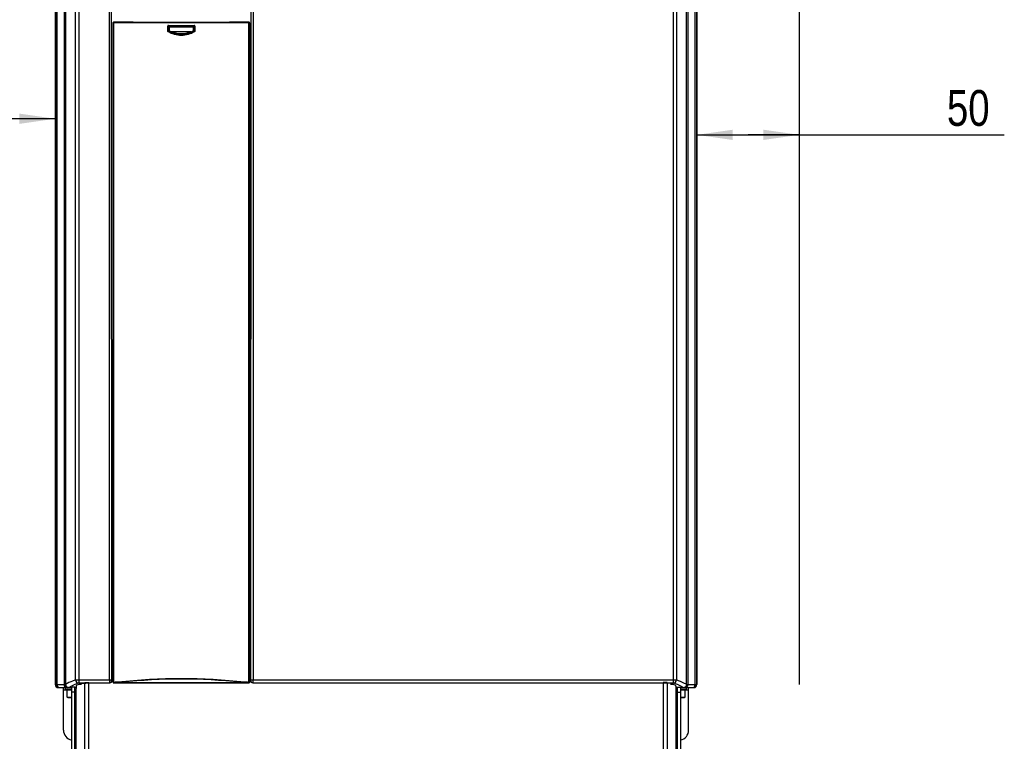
# Model space of a CAD drawing. Header units: millimetres. Extents: x 0 to 594, y 0 to 420.
# Tile 4 of 41: x 87 to 183, y 185 to 255. Entities that reach past the tile are written whole.
import ezdxf

# ---------------------------------------------------------------- set-up
doc = ezdxf.new("R2010")
doc.units = ezdxf.units.MM
doc.header["$LTSCALE"] = 32.67
doc.layers.get('0').update_dxf_attribs({"linetype": 'CONTINUOUS'})
doc.layers.add('ROUNDS', color=7, linetype='CONTINUOUS')
doc.styles.get("Standard").update_dxf_attribs({"font": 'txt', "width": 0.8})
doc.dimstyles.new('DIMSTYLE_1', dxfattribs={"dimtxt": 3.5, "dimasz": 3.5, "dimexe": 1, "dimexo": 0, "dimgap": 0.875, "dimtad": 1, "dimlfac": 5, "dimdsep": 46, "dimtxsty": 'STANDARD', "dimblk": '_FILLED', "dimblk1": '_FILLED', "dimblk2": '_FILLED', "dimcen": 0.09, "dimclrt": 5, "dimadec": 0, "dimazin": 0, "dimtp": 0.01, "dimtm": 0.01, "dimtfac": 1, "dimtofl": 0, "dimtmove": 0, "dimatfit": 3, "dimldrblk": '_FILLED', "dimfxl": 1, "dimtolj": 1, "dimarcsym": 0})

# ---------------------------------------------------------------- blocks, each defined once
blk = doc.blocks.new('_FILLED')
at = {"color": 0, "linetype": 'BYBLOCK'}
blk.add_solid([(0, 0), (-1, 0.143), (-1, -0.143)], dxfattribs=at)
blk = doc.blocks.new('*D2')
at = {"color": 2, "linetype": 'CONTINUOUS'}
for p, q in [((153.107, 281.862), (153.107, 242.869)), ((163.107, 281.862), (163.107, 242.869)), ((153.107, 243.869), (158.107, 243.869)), ((163.107, 243.869), (158.107, 243.869)), ((158.107, 243.869), (183.108, 243.869))]:
    blk.add_line(p, q, dxfattribs=at)
at = {"color": 2, "linetype": 'CONTINUOUS', "xscale": 3.5, "yscale": 3.5, "zscale": 3.5, "rotation": 180}
blk.add_blockref('_FILLED', (153.107, 243.869), dxfattribs=at)
at = {"color": 2, "linetype": 'CONTINUOUS', "xscale": 3.5, "yscale": 3.5, "zscale": 3.5}
blk.add_blockref('_FILLED', (163.107, 243.869), dxfattribs=at)
at = {"color": 5, "linetype": 'CONTINUOUS', "insert": (177.508, 248.244), "char_height": 3.5, "width": 5.6, "attachment_point": 1, "line_spacing_factor": 0.9}
blk.add_mtext('50', dxfattribs=at)
blk = doc.blocks.new('*D3')
at = {"color": 2, "linetype": 'CONTINUOUS'}
for p, q in [((80.507, 287.424), (80.507, 244.442)), ((90.507, 287.424), (90.507, 244.442)), ((85.507, 245.442), (62.21, 245.442)), ((80.507, 245.442), (85.507, 245.442)), ((90.507, 245.442), (85.507, 245.442))]:
    blk.add_line(p, q, dxfattribs=at)
at = {"color": 2, "linetype": 'CONTINUOUS', "xscale": 3.5, "yscale": 3.5, "zscale": 3.5, "rotation": 180}
blk.add_blockref('_FILLED', (80.507, 245.442), dxfattribs=at)
at = {"color": 2, "linetype": 'CONTINUOUS', "xscale": 3.5, "yscale": 3.5, "zscale": 3.5}
blk.add_blockref('_FILLED', (90.507, 245.442), dxfattribs=at)
at = {"color": 5, "linetype": 'CONTINUOUS', "insert": (67.81, 249.817), "char_height": 3.5, "width": 5.6, "attachment_point": 3, "line_spacing_factor": 0.9}
blk.add_mtext('50', dxfattribs=at)

msp = doc.modelspace()

# ---------------------------------------------------------------- linework, layer by layer
at = {"color": 7, "linetype": 'CONTINUOUS'}
for p, q in [((90.5075, 287.4235), (90.5075, 190.2234)), ((153.1075, 287.4235), (153.1075, 190.2234)), ((163.1075, 287.4235), (163.1075, 190.2234)), ((96.0109, 190.5633), (96.0092, 283.0902)), ((109.604, 190.5677), (109.6057, 283.0902)), ((98.1149, 254.8738), (96.2175, 254.8738)), ((109.3975, 254.8738), (107.5, 254.8738)), ((101.6087, 254.0374), (101.5969, 254.0374)), ((101.6509, 253.9966), (101.6509, 254.3317)), ((103.9142, 254.3816), (101.7007, 254.3816)), ((103.7546, 253.9138), (101.8603, 253.9138)), ((103.964, 254.3317), (104.0062, 254.374)), ((103.964, 254.3317), (103.964, 253.9967)), ((104.0181, 254.374), (104.0062, 254.374)), ((92.8818, 190.2565), (93.0444, 190.3175)), ((93.4929, 190.3231), (93.0422, 190.3235)), ((96.0109, 190.6668), (96.0597, 190.8131)), ((96.1576, 190.6668), (96.0109, 190.6668)), ((96.1575, 190.8291), (96.0115, 190.8291)), ((96.364, 190.3745), (96.2178, 190.3742)), ((109.3971, 190.3742), (109.2509, 190.3745)), ((109.604, 190.6668), (109.4573, 190.6668)), ((109.6034, 190.8291), (109.4575, 190.8291)), ((109.604, 190.6668), (109.5552, 190.8131)), ((150.5727, 190.3235), (150.5392, 190.3235)), ((150.5705, 190.3175), (150.7331, 190.2565)), ((90.8076, 189.9234), (92.1075, 189.9234)), ((91.3075, 185.7734), (91.3075, 189.9234)), ((91.5075, 189.7728), (91.5075, 189.9234)), ((91.5075, 189.7728), (92.1075, 189.7728)), ((92.1075, 189.6734), (91.6575, 189.6734)), ((91.6575, 189.0034), (91.6575, 189.6734)), ((92.0525, 189.7334), (91.6638, 189.7615)), ((92.0975, 189.7334), (92.0525, 189.7334)), ((92.0595, 189.6734), (92.0595, 189.7334)), ((92.5344, 189.9234), (92.4075, 189.9234)), ((151.2075, 189.9234), (151.0805, 189.9234)), ((151.5075, 189.9234), (152.8073, 189.9234)), ((151.5075, 189.7728), (152.1075, 189.7728)), ((151.9575, 189.6734), (151.5075, 189.6734)), ((151.5625, 189.7334), (151.5174, 189.7334)), ((151.5555, 189.6734), (151.5555, 189.7334)), ((151.5625, 189.7334), (151.9511, 189.7615)), ((151.9575, 189.0034), (151.9575, 189.6734)), ((152.1075, 189.7728), (152.1075, 189.9234)), ((152.3075, 185.7734), (152.3075, 189.9234)), ((91.7175, 188.9434), (91.6575, 189.0034)), ((91.6575, 189.0034), (92.0825, 189.0034)), ((91.7175, 188.9434), (92.1075, 188.9434)), ((92.4075, 188.5734), (92.5271, 188.5734)), ((151.0878, 188.5734), (151.2075, 188.5734)), ((151.5075, 188.9434), (151.8975, 188.9434)), ((151.5325, 189.0034), (151.9575, 189.0034)), ((151.8975, 188.9434), (151.9575, 189.0034))]:
    msp.add_line(p, q, dxfattribs=at)
at = {"color": 9, "linetype": 'CONTINUOUS'}
for p, q in [((90.5571, 190.2234), (90.5571, 287.3739)), ((90.6741, 287.3678), (90.6741, 190.2234)), ((152.9408, 190.2234), (152.9408, 287.3678)), ((153.0579, 287.3739), (153.0579, 190.2234)), ((91.3946, 190.2234), (91.3946, 286.7992)), ((91.5116, 286.6166), (91.5116, 190.2261)), ((152.1033, 190.2261), (152.1033, 286.6166)), ((152.2203, 286.7992), (152.2203, 190.2234)), ((92.7925, 285.3499), (92.7925, 190.3686)), ((150.8224, 190.3686), (150.8224, 285.3499)), ((92.4929, 190.6686), (92.4929, 285.0513)), ((151.122, 285.0513), (151.122, 190.6686)), ((95.8092, 190.6686), (95.8092, 283.1104)), ((109.8057, 283.1104), (109.8057, 190.6686)), ((96.1633, 190.4368), (96.1633, 254.8124)), ((96.2339, 254.8107), (96.173, 254.8108)), ((96.2233, 254.8709), (96.2175, 254.8738)), ((96.2409, 254.8707), (96.2233, 254.8709)), ((96.2339, 190.4401), (96.2339, 254.8082)), ((109.381, 254.8082), (96.2339, 254.8082)), ((109.3916, 254.8709), (109.374, 254.8707)), ((109.381, 190.44), (109.381, 254.8107)), ((109.3975, 254.8738), (109.3916, 254.8709)), ((109.4516, 254.8124), (109.4516, 190.4368)), ((101.4883, 253.983), (101.4883, 254.4847)), ((101.5172, 254.4847), (101.4883, 254.4847)), ((101.4883, 253.983), (101.5172, 253.983)), ((101.5172, 254.4847), (101.5172, 253.983)), ((101.5172, 254.4847), (101.6014, 254.4006)), ((101.5449, 254.5419), (104.0698, 254.5419)), ((104.0698, 254.5136), (101.5451, 254.5136)), ((101.6287, 254.4302), (101.5451, 254.5136)), ((101.5969, 254.0275), (101.5969, 254.374)), ((101.6087, 254.374), (101.5969, 254.374)), ((101.6087, 254.374), (101.6087, 254.0374)), ((101.6087, 254.374), (101.6509, 254.3317)), ((101.6578, 254.4356), (103.9571, 254.4356)), ((101.7007, 254.3816), (101.6583, 254.4241)), ((101.6583, 254.4241), (103.9566, 254.4241)), ((103.9566, 254.4241), (103.9142, 254.3816)), ((104.0698, 254.5136), (103.9862, 254.4302)), ((104.0062, 254.0374), (104.0062, 254.374)), ((104.0135, 254.4006), (104.0977, 254.4847)), ((104.0181, 254.374), (104.0181, 254.0275)), ((104.0977, 253.983), (104.0977, 254.4847)), ((104.1266, 254.4847), (104.0977, 254.4847)), ((104.1266, 253.983), (104.0977, 253.983)), ((104.1266, 254.4847), (104.1266, 253.983)), ((90.5075, 190.2234), (91.4994, 190.2234)), ((92.4929, 190.6686), (96.0092, 190.6686)), ((95.8114, 190.3686), (92.7925, 190.3686)), ((93.0422, 190.3235), (92.8451, 190.2495)), ((92.8451, 190.2495), (93.0756, 190.2493)), ((93.3882, 153.9857), (93.3882, 190.4325)), ((93.7877, 154.1471), (93.7877, 190.4391)), ((95.8114, 190.3633), (95.8114, 190.3686)), ((96.0096, 190.5826), (96.0093, 190.619)), ((96.0101, 190.5677), (96.0109, 190.5677)), ((96.0109, 190.5633), (96.1577, 190.5633)), ((96.2178, 190.3742), (96.2233, 190.3796)), ((96.2339, 190.4401), (96.3639, 190.4401)), ((96.2409, 190.38), (109.374, 190.38)), ((96.6242, 190.4095), (108.9907, 190.4095)), ((109.251, 190.4401), (109.381, 190.4401)), ((109.3916, 190.3796), (109.3958, 190.3755)), ((109.442, 190.4398), (109.4332, 190.4397)), ((109.4572, 190.5633), (109.604, 190.5633)), ((109.604, 190.5677), (109.6048, 190.5677)), ((109.6057, 190.6686), (151.122, 190.6686)), ((150.8224, 190.3686), (109.8035, 190.3686)), ((109.8035, 190.3686), (109.8035, 190.3633)), ((149.8272, 190.4391), (149.8272, 154.1471)), ((150.2267, 190.4325), (150.2267, 153.9857)), ((150.5393, 190.2493), (150.7698, 190.2495)), ((150.7698, 190.2495), (150.5727, 190.3235)), ((152.1155, 190.2234), (153.1075, 190.2234)), ((91.6575, 189.6734), (91.3075, 189.6734)), ((152.3075, 189.6734), (151.9575, 189.6734))]:
    msp.add_line(p, q, dxfattribs=at)
for points in [[(101.5172, 254.4847), (101.5164, 254.5033), (101.5279, 254.5145), (101.5451, 254.5136)], [(101.5389, 253.9459), (101.5252, 253.9548), (101.5178, 253.9678), (101.5172, 253.983)], [(101.5241, 253.921), (101.5297, 253.9306), (101.5346, 253.9388), (101.5389, 253.9459)], [(101.5449, 254.5419), (101.5449, 254.5316), (101.545, 254.5219), (101.5451, 254.5136)], [(101.6014, 254.4006), (101.5989, 254.3919), (101.5973, 254.3829), (101.5969, 254.374)], [(101.5974, 254.0278), (101.6003, 254.0124), (101.6079, 253.9996), (101.6198, 253.99)], [(101.6287, 254.4302), (101.6161, 254.4238), (101.6067, 254.4135), (101.6014, 254.4006)], [(101.6114, 254.3887), (101.6102, 254.3922), (101.6068, 254.3963), (101.6014, 254.4006)], [(101.6287, 254.4302), (101.6382, 254.4332), (101.6479, 254.435), (101.6578, 254.4356)], [(101.6287, 254.4302), (101.6336, 254.425), (101.6382, 254.4218), (101.6423, 254.4209)], [(101.6423, 254.4209), (101.6475, 254.4227), (101.6528, 254.4237), (101.6583, 254.4241)], [(101.6578, 254.4356), (101.658, 254.4299), (101.6581, 254.426), (101.6583, 254.4241)], [(103.9571, 254.4356), (103.9569, 254.4299), (103.9568, 254.426), (103.9566, 254.4241)], [(103.9566, 254.4241), (103.9622, 254.4237), (103.9676, 254.4226), (103.9726, 254.4209)], [(103.9571, 254.4356), (103.9671, 254.435), (103.9768, 254.4332), (103.9862, 254.4302)], [(103.9726, 254.4209), (103.9767, 254.4218), (103.9813, 254.425), (103.9862, 254.4302)], [(104.0135, 254.4006), (104.008, 254.414), (103.9985, 254.4241), (103.9862, 254.4302)], [(103.9951, 253.99), (104.007, 253.9996), (104.0146, 254.0124), (104.0175, 254.0278)], [(104.0062, 254.0366), (104.0079, 254.0347), (104.0117, 254.0316), (104.0181, 254.0284)], [(104.0181, 254.374), (104.0176, 254.3829), (104.0161, 254.3918), (104.0135, 254.4006)], [(104.0698, 254.5136), (104.0699, 254.5217), (104.07, 254.5313), (104.0701, 254.5419)], [(104.0698, 254.5136), (104.0884, 254.5141), (104.0988, 254.5019), (104.0977, 254.4847)], [(104.0977, 253.983), (104.0968, 253.9668), (104.089, 253.9541), (104.076, 253.9459)], [(104.0908, 253.921), (104.0852, 253.9306), (104.0803, 253.9389), (104.076, 253.9459)], [(96.2233, 190.3796), (96.2257, 190.3798), (96.232, 190.3799), (96.2409, 190.38)], [(96.6167, 190.4464), (96.6185, 190.4329), (96.6205, 190.4204), (96.6227, 190.4096)], [(108.9988, 190.4517), (108.9964, 190.4329), (108.9944, 190.4204), (108.9922, 190.4096)], [(109.374, 190.38), (109.383, 190.3799), (109.3892, 190.3798), (109.3916, 190.3796)]]:
    msp.add_lwpolyline(points, dxfattribs=at)
at = {"color": 7, "linetype": 'CONTINUOUS'}
for points in [[(101.6339, 253.9948), (101.6444, 253.9894), (101.6268, 253.9937), (101.6199, 253.9899)], [(103.9811, 253.9949), (103.9821, 253.9937), (103.9842, 253.9904), (103.9875, 253.9851)], [(104.0056, 254.3811), (104.0046, 254.3918), (104.0081, 254.3963), (104.0135, 254.4006)]]:
    msp.add_lwpolyline(points, dxfattribs=at)
at = {"color": 9, "linetype": 'CONTINUOUS'}
for centre, radius, start, end in [((102.8075, 6637.5231), 6382.6558, 269.94105359, 270.05894641), ((100.3525, 252.6926), 1.8403, 45.12363, 46.344502), ((105.6821, 252.2587), 2.4439, 133.296665, 134.671271), ((94.6013, 184.8178), 5.8361, 111.045377, 113.196423), ((92.793, 190.6687), 0.3001, 180.028867, 269.905246), ((95.3284, 182.9244), 7.8643, 108.811466, 111.035421), ((158.4579, 190.6389), 62.6487, 179.972872, 180.186056), ((95.8108, 190.5679), 0.199, 317.963554, 333.127968), ((105.9866, 190.6669), 9.9774, 179.990329, 180.274961), ((96.4231, 191.1593), 0.7759, 279.232254, 284.908827), ((102.7657, 135.2783), 55.4723, 95.95641, 96.356401), ((102.8075, 134.7272), 56.0247, 84.059566, 95.940434), ((102.8492, 135.2783), 55.4723, 83.643599, 84.04359), ((109.1916, 191.1584), 0.775, 255.087411, 260.762254), ((109.8041, 190.5677), 0.1988, 205.43778, 221.934921), ((31.065, 190.6612), 78.7407, 359.835727, 0.005343), ((150.8219, 190.6687), 0.3001, 270.094735, 359.971152), ((148.2865, 182.9244), 7.8643, 68.964582, 71.188531), ((149.0136, 184.8178), 5.8361, 66.803578, 68.954626), ((152.7579, 190.2234), 0.2999, 270.010071, 0.009566), ((90.8863, 190.0735), 0.1501, 259.402594, 269.949335), ((91.8117, 190.2214), 0.2952, 266.041412, 269.966284), ((151.8032, 190.2214), 0.2952, 270.033718, 273.958608)]:
    msp.add_arc(centre, radius, start, end, dxfattribs=at)
at = {"color": 7, "linetype": 'CONTINUOUS'}
for centre, radius, start, end in [((102.8065, 257.031), 3.2435, 249.541885, 251.014424), ((102.8027, 257.0208), 3.2326, 251.018674, 253.125637), ((102.8075, 256.6126), 2.8602, 250.660834, 289.339166), ((102.8105, 257.0259), 3.238, 286.031809, 288.980013), ((102.8084, 257.031), 3.2435, 288.985576, 290.458115), ((95.8053, 190.5679), 0.2058, 320.375534, 336.664209), ((102.8075, 134.5678), 56.2264, 83.667398, 96.332596), ((92.3075, 185.7734), 1, 180, 258.247629), ((151.3075, 185.7734), 1, 281.752159, 360)]:
    msp.add_arc(centre, radius, start, end, dxfattribs=at)
for centre, major_axis, ratio, start_param, end_param in [((96.2175, 254.8138), (-0.0537, 0.0268), 0.9998096, -1.107103, 0.463541), ((102.8075, 255.3555), (55.4, 0), 0.0087269, -1.6556014, -1.4859913), ((109.3974, 254.8138), (-0.0537, -0.0268), 0.9998096, 2.6780517, 4.2486957), ((96.2178, 190.4342), (0.057, 0.0192), 0.9968055, -2.9065887, -1.8946811), ((109.3971, 190.4342), (0.057, -0.0192), 0.9968055, 5.0362738, 6.6067655)]:
    msp.add_ellipse(centre, major_axis=major_axis, ratio=ratio, start_param=start_param, end_param=end_param, dxfattribs=at)
at = {"color": 9, "linetype": 'CONTINUOUS'}
for points, knots in [([(96.1633, 254.8109), (96.1633, 254.8251), (96.1641, 254.8568), (96.2011, 254.8622), (96.2105, 254.8548)], [0, 0, 0, 0, 0.543047, 1, 1, 1, 1]), ([(96.2339, 254.8107), (96.2339, 254.8177), (96.2341, 254.8327), (96.2349, 254.8446), (96.2361, 254.867), (96.2391, 254.8571), (96.2394, 254.8546)], [0, 0, 0, 0, 0.3548116, 0.6914229, 0.8710317, 1, 1, 1, 1]), ([(109.381, 254.8107), (109.381, 254.8177), (109.3808, 254.8327), (109.38, 254.8446), (109.3788, 254.867), (109.3759, 254.8571), (109.3755, 254.8546)], [0, 0, 0, 0, 0.3548367, 0.6914677, 0.8711182, 1, 1, 1, 1]), ([(109.4516, 254.8109), (109.4505, 254.8108), (109.4309, 254.8116), (109.4114, 254.8108), (109.3931, 254.8108)], [0, 0, 0, 0, 0.0604976, 1, 1, 1, 1]), ([(109.4516, 254.8109), (109.4516, 254.8252), (109.4503, 254.8569), (109.4132, 254.8629), (109.4038, 254.8554)], [0, 0, 0, 0, 0.5430802, 1, 1, 1, 1]), ([(101.5449, 254.5419), (101.5311, 254.5419), (101.4997, 254.542), (101.4957, 254.5056), (101.503, 254.4967)], [0, 0, 0, 0, 0.5424365, 1, 1, 1, 1]), ([(104.0908, 253.921), (103.7074, 253.6982), (102.8074, 253.444), (101.9075, 253.6983), (101.5241, 253.921)], [0, 0, 0, 0, 0.5000181, 1, 1, 1, 1]), ([(104.076, 253.9459), (103.6975, 253.7246), (102.8074, 253.4716), (101.9174, 253.7247), (101.5389, 253.9459)], [0, 0, 0, 0, 0.5000195, 1, 1, 1, 1]), ([(103.9875, 253.9851), (103.6307, 253.7869), (102.8027, 253.5617), (101.9756, 253.79), (101.6195, 253.9896)], [0, 0, 0, 0, 0.4999872, 1, 1, 1, 1]), ([(103.9811, 253.9949), (103.6272, 253.7992), (102.8075, 253.5762), (101.9877, 253.7992), (101.6338, 253.9949)], [0, 0, 0, 0, 0.4999996, 1, 1, 1, 1]), ([(104.1266, 254.4847), (104.1266, 254.4985), (104.1272, 254.5301), (104.0906, 254.5345), (104.0816, 254.5272)], [0, 0, 0, 0, 0.543824, 1, 1, 1, 1]), ([(90.6741, 190.2234), (90.6741, 190.1933), (90.6844, 190.0877), (90.7446, 189.9773), (90.813, 189.9419)], [0, 0, 0, 0, 0.2812689, 1, 1, 1, 1]), ([(91.6068, 189.9234), (91.5488, 189.9234), (91.4227, 190.0127), (91.3946, 190.1497), (91.3946, 190.2234)], [0, 0, 0, 0, 0.4402325, 1, 1, 1, 1]), ([(91.5116, 190.2261), (91.5109, 190.2253), (91.5051, 190.2238), (91.4997, 190.2237), (91.4953, 190.2235)], [0, 0, 0, 0, 0.193472, 1, 1, 1, 1]), ([(92.4929, 190.6686), (92.3908, 190.6337), (92.0537, 190.5111), (91.7212, 190.3649), (91.5116, 190.2261)], [0, 0, 0, 0, 0.3001628, 1, 1, 1, 1]), ([(95.81, 190.3686), (95.8098, 190.3703), (95.8107, 190.3927), (95.8096, 190.4148), (95.8095, 190.4355)], [0, 0, 0, 0, 0.074713, 1, 1, 1, 1]), ([(96.0101, 190.5677), (96.0095, 190.5689), (96.0104, 190.5742), (96.0097, 190.579), (96.0096, 190.5826)], [0, 0, 0, 0, 0.2706569, 1, 1, 1, 1]), ([(96.1633, 190.4396), (96.1644, 190.4399), (96.1843, 190.4384), (96.2036, 190.4399), (96.2219, 190.4399)], [0, 0, 0, 0, 0.0606595, 1, 1, 1, 1]), ([(96.1633, 190.4396), (96.1633, 190.4254), (96.1646, 190.3936), (96.2017, 190.3877), (96.2111, 190.3951)], [0, 0, 0, 0, 0.5430519, 1, 1, 1, 1]), ([(96.2339, 190.44), (96.2339, 190.4331), (96.2341, 190.4182), (96.235, 190.4063), (96.2361, 190.3839), (96.2391, 190.3936), (96.2394, 190.3961)], [0, 0, 0, 0, 0.3553923, 0.6926573, 0.8736616, 1, 1, 1, 1]), ([(96.3727, 190.4403), (96.3727, 190.4293), (96.3769, 190.4167), (96.3699, 190.3901), (96.376, 190.3891)], [0, 0, 0, 0, 0.6386806, 1, 1, 1, 1]), ([(96.376, 190.3891), (96.3767, 190.389), (96.3774, 190.3927), (96.3778, 190.3945), (96.3781, 190.3964)], [0, 0, 0, 0, 0.2499335, 1, 1, 1, 1]), ([(109.2389, 190.3891), (109.2382, 190.389), (109.2375, 190.3927), (109.2371, 190.3945), (109.2368, 190.3964)], [0, 0, 0, 0, 0.249961, 1, 1, 1, 1]), ([(109.2422, 190.4403), (109.2422, 190.4293), (109.238, 190.4167), (109.245, 190.3901), (109.2389, 190.3891)], [0, 0, 0, 0, 0.6386794, 1, 1, 1, 1]), ([(109.381, 190.44), (109.381, 190.4331), (109.3808, 190.4182), (109.3799, 190.4063), (109.3789, 190.3839), (109.3758, 190.3937), (109.3755, 190.3961)], [0, 0, 0, 0, 0.3553646, 0.6926114, 0.8735768, 1, 1, 1, 1]), ([(109.381, 190.44), (109.3993, 190.44), (109.4193, 190.438), (109.44, 190.4403), (109.442, 190.4398)], [0, 0, 0, 0, 0.897039, 1, 1, 1, 1]), ([(109.4516, 190.4396), (109.4516, 190.4255), (109.4508, 190.3938), (109.4138, 190.3884), (109.4044, 190.3958)], [0, 0, 0, 0, 0.5430185, 1, 1, 1, 1]), ([(109.6057, 190.6686), (109.6057, 190.6448), (109.6008, 190.6124), (109.6093, 190.5765), (109.6048, 190.5677)], [0, 0, 0, 0, 0.7061852, 1, 1, 1, 1]), ([(109.8054, 190.4355), (109.8054, 190.4261), (109.8046, 190.4039), (109.807, 190.3814), (109.8049, 190.3686)], [0, 0, 0, 0, 0.4184762, 1, 1, 1, 1]), ([(152.1033, 190.2261), (152.043, 190.266), (151.7318, 190.447), (151.3936, 190.5758), (151.122, 190.6686)], [0, 0, 0, 0, 0.201245, 1, 1, 1, 1]), ([(152.2203, 190.2234), (152.2203, 190.1497), (152.1922, 190.0127), (152.0661, 189.9234), (152.0082, 189.9234)], [0, 0, 0, 0, 0.5597675, 1, 1, 1, 1]), ([(152.1155, 190.2234), (152.1124, 190.2238), (152.1038, 190.222), (152.1072, 190.226), (152.1079, 190.2261)], [0, 0, 0, 0, 0.818631, 1, 1, 1, 1]), ([(91.7902, 189.9234), (91.7951, 189.9238), (91.8021, 189.9246), (91.8096, 189.9251), (91.8115, 189.9262)], [0, 0, 0, 0, 0.691761, 1, 1, 1, 1]), ([(91.8115, 189.9262), (91.8673, 189.9631), (91.9461, 190.0095), (92.0268, 190.0521), (92.0486, 190.0633)], [0, 0, 0, 0, 0.7320695, 1, 1, 1, 1]), ([(151.5663, 190.0633), (151.5881, 190.0521), (151.6688, 190.0095), (151.7476, 189.9631), (151.8034, 189.9262)], [0, 0, 0, 0, 0.2679305, 1, 1, 1, 1]), ([(151.8034, 189.9262), (151.8053, 189.9251), (151.8128, 189.9246), (151.8198, 189.9238), (151.8248, 189.9234)], [0, 0, 0, 0, 0.3082387, 1, 1, 1, 1])]:
    msp.add_open_spline(points, degree=3, knots=knots, dxfattribs=at)
for points in [[(101.5241, 253.921), (101.5069, 253.931), (101.487, 253.9591), (101.4989, 253.9751)], [(101.5969, 254.0275), (101.5705, 254.0124), (101.5441, 253.9973), (101.517, 253.9835)], [(101.6086, 254.3741), (101.6094, 254.3933), (101.6247, 254.4132), (101.6423, 254.4209)], [(101.6338, 253.9949), (101.6195, 254.0029), (101.6091, 254.0209), (101.6087, 254.0374)], [(103.9726, 254.4209), (103.9883, 254.4141), (104.0021, 254.3982), (104.0054, 254.3814)], [(104.0062, 254.0374), (104.0058, 254.0209), (103.9955, 254.0029), (103.9811, 253.9949)], [(104.0977, 253.983), (104.071, 253.9976), (104.0442, 254.0122), (104.0182, 254.028)], [(104.1266, 253.983), (104.1266, 253.9631), (104.1121, 253.9319), (104.0924, 253.9343)], [(90.744, 189.9455), (90.6406, 189.9875), (90.5571, 190.1118), (90.5571, 190.2234)], [(91.5854, 190.0109), (91.5321, 190.0656), (91.4996, 190.147), (91.4994, 190.2234)], [(91.5116, 190.2262), (91.5116, 190.1161), (91.5922, 189.9938), (91.6934, 189.9504)], [(95.9586, 190.4347), (95.9223, 190.3944), (95.8642, 190.3686), (95.81, 190.3686)], [(96.01, 190.5686), (96.01, 190.5375), (96.0023, 190.5057), (95.9883, 190.478)], [(96.6057, 190.4511), (96.5255, 190.4423), (96.4446, 190.4403), (96.3639, 190.4401)], [(96.3796, 190.3803), (96.4357, 190.3805), (96.4921, 190.3844), (96.5476, 190.3935)], [(109.0769, 190.4454), (109.0543, 190.4468), (109.0317, 190.4486), (109.0092, 190.4511)], [(109.0672, 190.3935), (109.1227, 190.3844), (109.1791, 190.3805), (109.2354, 190.3803)], [(109.251, 190.4401), (109.1929, 190.4402), (109.1348, 190.4417), (109.0769, 190.4454)], [(109.6245, 190.4823), (109.6119, 190.509), (109.6049, 190.5391), (109.6049, 190.5686)], [(109.8049, 190.3686), (109.7506, 190.3686), (109.6924, 190.3945), (109.6561, 190.4349)], [(152.1033, 190.226), (152.1032, 190.116), (152.0226, 189.9938), (151.9215, 189.9504)], [(152.0295, 190.0109), (152.0829, 190.0656), (152.1153, 190.147), (152.1155, 190.2234)], [(152.8763, 190.0079), (152.9205, 190.0685), (152.9408, 190.1484), (152.9408, 190.2234)], [(90.857, 189.9234), (90.8186, 189.9234), (90.7796, 189.9311), (90.744, 189.9455)], [(90.813, 189.9419), (90.8273, 189.9344), (90.8429, 189.9289), (90.8587, 189.926)], [(91.7908, 189.9234), (91.7164, 189.9234), (91.6373, 189.9576), (91.5854, 190.0109)], [(91.6934, 189.9504), (91.7243, 189.9372), (91.7578, 189.9292), (91.7913, 189.9269)], [(92.0486, 190.0633), (92.1317, 190.106), (92.2167, 190.1452), (92.3026, 190.1821)], [(151.3124, 190.1821), (151.3982, 190.1452), (151.4832, 190.106), (151.5663, 190.0633)], [(151.9215, 189.9504), (151.8906, 189.9372), (151.8571, 189.9292), (151.8236, 189.9269)], [(151.8241, 189.9234), (151.8985, 189.9234), (151.9776, 189.9576), (152.0295, 190.0109)], [(152.7287, 189.9234), (152.7854, 189.9234), (152.8428, 189.9621), (152.8763, 190.0079)]]:
    msp.add_open_spline(points, degree=3, dxfattribs=at)
at = {"color": 7, "linetype": 'CONTINUOUS'}
for points in [[(101.5389, 253.9459), (101.5663, 253.96), (101.5927, 253.9761), (101.6205, 253.9895)], [(103.9951, 253.99), (104.0222, 253.9754), (104.0483, 253.9587), (104.0769, 253.9474)], [(95.9943, 190.4863), (96.0047, 190.5104), (96.0109, 190.5371), (96.0109, 190.5633)], [(109.6206, 190.4863), (109.6099, 190.5115), (109.604, 190.5394), (109.604, 190.5668)], [(109.651, 190.4366), (109.6386, 190.4515), (109.6282, 190.4684), (109.6206, 190.4863)]]:
    msp.add_open_spline(points, degree=3, dxfattribs=at)
for points, knots in [([(101.6509, 253.9967), (101.6486, 253.9957), (101.6427, 253.9952), (101.6368, 253.996), (101.6338, 253.9949)], [0, 0, 0, 0, 0.4439635, 1, 1, 1, 1]), ([(101.651, 254.3317), (101.651, 254.3436), (101.6519, 254.37), (101.6828, 254.3749), (101.6906, 254.3687)], [0, 0, 0, 0, 0.5432392, 1, 1, 1, 1]), ([(101.6514, 253.9966), (101.6538, 253.9961), (101.6582, 253.9931), (101.6632, 253.9945), (101.6656, 253.9942)], [0, 0, 0, 0, 0.513971, 1, 1, 1, 1]), ([(101.6656, 253.9942), (101.6668, 253.994), (101.6692, 253.9932), (101.6716, 253.9923), (101.6728, 253.9921)], [0, 0, 0, 0, 0.4984147, 1, 1, 1, 1]), ([(103.9141, 254.3816), (103.926, 254.3816), (103.9524, 254.3806), (103.9572, 254.3497), (103.951, 254.3419)], [0, 0, 0, 0, 0.542913, 1, 1, 1, 1]), ([(103.9421, 253.9921), (103.9457, 253.9927), (103.9529, 253.9941), (103.96, 253.9958), (103.9635, 253.9967)], [0, 0, 0, 0, 0.4981876, 1, 1, 1, 1]), ([(103.9811, 253.9949), (103.9781, 253.996), (103.9722, 253.9952), (103.9663, 253.9957), (103.964, 253.9967)], [0, 0, 0, 0, 0.5573899, 1, 1, 1, 1]), ([(90.5075, 190.2234), (90.5075, 190.1487), (90.5682, 189.9949), (90.7209, 189.9237), (90.7957, 189.9237)], [0, 0, 0, 0, 0.4999991, 1, 1, 1, 1]), ([(152.8193, 189.9237), (152.894, 189.9237), (153.0467, 189.9949), (153.1075, 190.1487), (153.1075, 190.2234)], [0, 0, 0, 0, 0.5000009, 1, 1, 1, 1])]:
    msp.add_open_spline(points, degree=3, knots=knots, dxfattribs=at)
at = {"color": 3, "linetype": 'CONTINUOUS'}
for points in [[(93.3882, 190.4325), (93.4286, 190.4412), (93.5637, 190.4293), (93.6958, 190.4381), (93.7877, 190.4391)], [(150.2267, 190.4325), (150.1863, 190.4412), (150.0513, 190.4293), (149.9191, 190.4381), (149.8272, 190.4391)]]:
    msp.add_open_spline(points, degree=3, knots=[0, 0, 0, 0, 0.3101904, 1, 1, 1, 1], dxfattribs=at)
at = {"layer": 'ROUNDS', "color": 3, "linetype": 'CONTINUOUS'}
for p, q in [((92.8815, 190.2576), (92.557, 190.1457)), ((151.0579, 190.1457), (150.7335, 190.2576)), ((92.1075, 146.8534), (92.1075, 189.9645)), ((92.5271, 189.5458), (92.5271, 147.6677)), ((151.0878, 147.6677), (151.0878, 189.5458)), ((151.5075, 189.9645), (151.5075, 146.8534))]:
    msp.add_line(p, q, dxfattribs=at)
at = {"layer": 'ROUNDS', "color": 7, "linetype": 'CONTINUOUS'}
for p, q in [((92.4075, 189.9645), (92.1075, 189.9645)), ((92.4075, 146.8534), (92.4075, 189.9645)), ((151.2075, 189.9645), (151.5075, 189.9645)), ((151.2075, 146.8534), (151.2075, 189.9645))]:
    msp.add_line(p, q, dxfattribs=at)
at = {"layer": 'ROUNDS', "color": 9, "linetype": 'CONTINUOUS'}
for p, q in [((92.4075, 189.4646), (92.1075, 189.4646)), ((151.2075, 189.4646), (151.5075, 189.4646))]:
    msp.add_line(p, q, dxfattribs=at)
at = {"layer": 'ROUNDS', "color": 3, "linetype": 'CONTINUOUS'}
for points, knots in [([(92.557, 190.1457), (92.5524, 190.1441), (92.5504, 190.1228), (92.5436, 190.0918), (92.5399, 190.0342), (92.5331, 189.9274), (92.5286, 189.7615), (92.5271, 189.6215), (92.5271, 189.5458)], [0, 0, 0, 0, 0.024157, 0.0835451, 0.1771277, 0.3012987, 0.6226319, 1, 1, 1, 1]), ([(151.0878, 189.5458), (151.0878, 189.6215), (151.0863, 189.7615), (151.0818, 189.9274), (151.075, 190.0342), (151.0713, 190.0918), (151.0645, 190.1228), (151.0625, 190.1441), (151.0579, 190.1457)], [0, 0, 0, 0, 0.3773681, 0.6987013, 0.8228723, 0.9164549, 0.975843, 1, 1, 1, 1])]:
    msp.add_open_spline(points, degree=3, knots=knots, dxfattribs=at)

# ---------------------------------------------------------------- dimensions: what is measured, and where the dimension line sits
at = {"color": 2, "linetype": 'CONTINUOUS'}
for base, p1, p2, picture, middle in [((90.5075, 245.4417), (80.5075, 287.4235), (90.5075, 287.4235), '*D3', (65.0102, 245.4417)), ((163.1075, 243.8687), (153.1075, 281.8615), (163.1075, 281.8615), '*D2', (180.3076, 243.8687))]:
    dim = msp.add_linear_dim(base=base, p1=p1, p2=p2, dimstyle='DIMSTYLE_1', dxfattribs=at)
    dim.commit()
    dim.dimension.update_dxf_attribs({"geometry": picture, "text_midpoint": middle, "dimtype": 160})

doc.saveas('drawing.dxf')
